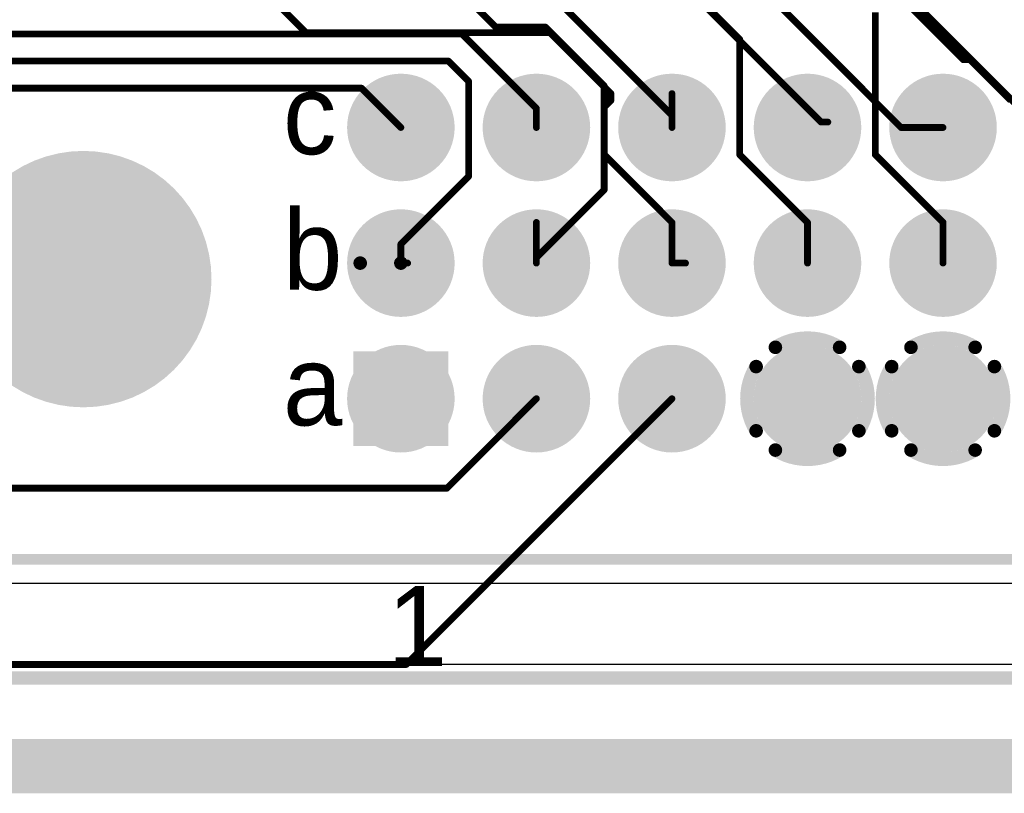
# Model space of a CAD drawing. Extents: x 0.11 to 7.09, y 0.98 to 2.62.
# Tile 8 of 15: x 3.48 to 4.21, y 0.98 to 1.55. Entities that reach past the tile are written whole.
import ezdxf

# ---------------------------------------------------------------- set-up
doc = ezdxf.new("R2010")
doc.units = 0
doc.layers.get('0').update_dxf_attribs({"linetype": 'CONTINUOUS'})
for name, color, linetype in [('BOTTOMLAYER', 5, 'CONTINUOUS'), ('BOTTOMSOLDER', 6, 'CONTINUOUS'), ('INTERNALPLANE1', 76, 'CONTINUOUS'), ('INTERNALPLANE2', 16, 'CONTINUOUS'), ('INTERNALPLANE3', 216, 'CONTINUOUS'), ('INTERNALPLANE4', 136, 'CONTINUOUS'), ('MULTILAYER', 9, 'CONTINUOUS'), ('PADHOLE', 156, 'CONTINUOUS'), ('TOPLAYER', 1, 'CONTINUOUS'), ('TOPOVERLAY', 2, 'CONTINUOUS'), ('TOPSOLDER', 216, 'CONTINUOUS')]:
    doc.layers.add(name, color=color, linetype=linetype)

# ---------------------------------------------------------------- blocks, each defined once
blk = doc.blocks.new('EURO2_54_2V48_16')
at = {"layer": 'BOTTOMLAYER'}
for points, const_width in [([(-0.7655, 0.1, 1), (-0.7345, 0.1, 1)], 0.031), ([(-0.6655, 0.1, 1), (-0.6345, 0.1, 1)], 0.031), ([(-0.5655, 0.1, 1), (-0.5345, 0.1, 1)], 0.031), ([(-0.4655, 0.1, 1), (-0.4345, 0.1, 1)], 0.031), ([(-0.3655, 0.1, 1), (-0.3345, 0.1, 1)], 0.031), ([(-1.02953, -0.01181, 1), (-0.93898, -0.01181, 1)], 0.09055), ([(-0.7655, 0, 1), (-0.7345, 0, 1)], 0.031), ([(-0.6655, 0, 1), (-0.6345, 0, 1)], 0.031), ([(-0.5655, 0, 1), (-0.5345, 0, 1)], 0.031), ([(-0.4655, 0, 1), (-0.4345, 0, 1)], 0.031), ([(-0.3655, 0, 1), (-0.3345, 0, 1)], 0.031), ([(-0.6655, -0.1, 1), (-0.6345, -0.1, 1)], 0.031), ([(-0.5655, -0.1, 1), (-0.5345, -0.1, 1)], 0.031), ([(-0.4655, -0.1, 1), (-0.4345, -0.1, 1)], 0.031), ([(-0.3655, -0.1, 1), (-0.3345, -0.1, 1)], 0.031)]:
    blk.add_lwpolyline(points, format="xyb", close=True, dxfattribs=dict(at, const_width=const_width))
blk.add_solid([(-0.781, -0.131), (-0.719, -0.131), (-0.781, -0.069), (-0.719, -0.069)], dxfattribs=at)
at = {"layer": 'BOTTOMSOLDER'}
for points, const_width in [([(-0.7675, 0.1, 1), (-0.7325, 0.1, 1)], 0.035), ([(-0.6675, 0.1, 1), (-0.6325, 0.1, 1)], 0.035), ([(-0.5675, 0.1, 1), (-0.5325, 0.1, 1)], 0.035), ([(-0.4675, 0.1, 1), (-0.4325, 0.1, 1)], 0.035), ([(-0.3675, 0.1, 1), (-0.3325, 0.1, 1)], 0.035), ([(-1.03153, -0.01181, 1), (-0.93698, -0.01181, 1)], 0.09455), ([(-0.7675, 0, 1), (-0.7325, 0, 1)], 0.035), ([(-0.6675, 0, 1), (-0.6325, 0, 1)], 0.035), ([(-0.5675, 0, 1), (-0.5325, 0, 1)], 0.035), ([(-0.4675, 0, 1), (-0.4325, 0, 1)], 0.035), ([(-0.3675, 0, 1), (-0.3325, 0, 1)], 0.035), ([(-0.6675, -0.1, 1), (-0.6325, -0.1, 1)], 0.035), ([(-0.5675, -0.1, 1), (-0.5325, -0.1, 1)], 0.035), ([(-0.4675, -0.1, 1), (-0.4325, -0.1, 1)], 0.035), ([(-0.3675, -0.1, 1), (-0.3325, -0.1, 1)], 0.035)]:
    blk.add_lwpolyline(points, format="xyb", close=True, dxfattribs=dict(at, const_width=const_width))
blk.add_solid([(-0.785, -0.135), (-0.715, -0.135), (-0.785, -0.065), (-0.715, -0.065)], dxfattribs=at)
at = {"layer": 'INTERNALPLANE1'}
for points, const_width in [([(-0.76984, 0.1, 1), (-0.73016, 0.1, 1)], 0.03968), ([(-0.66984, 0.1, 1), (-0.63016, 0.1, 1)], 0.03968), ([(-0.56984, 0.1, 1), (-0.53016, 0.1, 1)], 0.03968), ([(-0.46984, 0.1, 1), (-0.43016, 0.1, 1)], 0.03968), ([(-0.36984, 0.1, 1), (-0.33016, 0.1, 1)], 0.03968), ([(-1.02181, -0.01181, 1), (-0.94669, -0.01181, 1)], 0.07512), ([(-0.76984, 0, 1), (-0.73016, 0, 1)], 0.03968), ([(-0.66984, 0, 1), (-0.63016, 0, 1)], 0.03968), ([(-0.56984, 0, 1), (-0.53016, 0, 1)], 0.03968), ([(-0.46984, 0, 1), (-0.43016, 0, 1)], 0.03968), ([(-0.36984, 0, 1), (-0.33016, 0, 1)], 0.03968), ([(-0.76984, -0.1, 1), (-0.73016, -0.1, 1)], 0.03968), ([(-0.66984, -0.1, 1), (-0.63016, -0.1, 1)], 0.03968), ([(-0.56984, -0.1, 1), (-0.53016, -0.1, 1)], 0.03968), ([(-0.46984, -0.1, 1), (-0.43016, -0.1, 1)], 0.03968), ([(-0.36984, -0.1, 1), (-0.33016, -0.1, 1)], 0.03968)]:
    blk.add_lwpolyline(points, format="xyb", close=True, dxfattribs=dict(at, const_width=const_width))
at = {"layer": 'INTERNALPLANE2'}
for points, const_width in [([(-0.76984, 0.1, 1), (-0.73016, 0.1, 1)], 0.03968), ([(-0.66984, 0.1, 1), (-0.63016, 0.1, 1)], 0.03968), ([(-0.56984, 0.1, 1), (-0.53016, 0.1, 1)], 0.03968), ([(-0.46984, 0.1, 1), (-0.43016, 0.1, 1)], 0.03968), ([(-0.36984, 0.1, 1), (-0.33016, 0.1, 1)], 0.03968), ([(-1.02181, -0.01181, 1), (-0.94669, -0.01181, 1)], 0.07512), ([(-0.76984, 0, 1), (-0.73016, 0, 1)], 0.03968), ([(-0.66984, 0, 1), (-0.63016, 0, 1)], 0.03968), ([(-0.56984, 0, 1), (-0.53016, 0, 1)], 0.03968), ([(-0.46984, 0, 1), (-0.43016, 0, 1)], 0.03968), ([(-0.36984, 0, 1), (-0.33016, 0, 1)], 0.03968), ([(-0.37618, -0.06211, 1), (-0.37118, -0.06211, 1)], 0.005), ([(-0.32882, -0.06211, 1), (-0.32382, -0.06211, 1)], 0.005), ([(-0.76984, -0.1, 1), (-0.73016, -0.1, 1)], 0.03968), ([(-0.66984, -0.1, 1), (-0.63016, -0.1, 1)], 0.03968), ([(-0.56984, -0.1, 1), (-0.53016, -0.1, 1)], 0.03968), ([(-0.46984, -0.1, 1), (-0.43016, -0.1, 1)], 0.03968), ([(-0.39039, -0.07632, 1), (-0.38539, -0.07632, 1)], 0.005), ([(-0.31461, -0.07632, 1), (-0.30961, -0.07632, 1)], 0.005), ([(-0.39039, -0.12368, 1), (-0.38539, -0.12368, 1)], 0.005), ([(-0.31461, -0.12368, 1), (-0.30961, -0.12368, 1)], 0.005), ([(-0.37618, -0.13789, 1), (-0.37118, -0.13789, 1)], 0.005), ([(-0.32882, -0.13789, 1), (-0.32382, -0.13789, 1)], 0.005)]:
    blk.add_lwpolyline(points, format="xyb", close=True, dxfattribs=dict(at, const_width=const_width))
at = {"layer": 'INTERNALPLANE2', "const_width": 0.01}
for points in [[(-0.37368, -0.06211, -0.286745), (-0.32632, -0.06211)], [(-0.38789, -0.12368, -0.286745), (-0.38789, -0.07632)], [(-0.31211, -0.07632, -0.286745), (-0.31211, -0.12368)], [(-0.32632, -0.13789, -0.286745), (-0.37368, -0.13789)]]:
    blk.add_lwpolyline(points, format="xyb", dxfattribs=at)
at = {"layer": 'INTERNALPLANE3'}
for points, const_width in [([(-0.76984, 0.1, 1), (-0.73016, 0.1, 1)], 0.03968), ([(-0.66984, 0.1, 1), (-0.63016, 0.1, 1)], 0.03968), ([(-0.56984, 0.1, 1), (-0.53016, 0.1, 1)], 0.03968), ([(-0.46984, 0.1, 1), (-0.43016, 0.1, 1)], 0.03968), ([(-0.36984, 0.1, 1), (-0.33016, 0.1, 1)], 0.03968), ([(-1.02181, -0.01181, 1), (-0.94669, -0.01181, 1)], 0.07512), ([(-0.76984, 0, 1), (-0.73016, 0, 1)], 0.03968), ([(-0.66984, 0, 1), (-0.63016, 0, 1)], 0.03968), ([(-0.56984, 0, 1), (-0.53016, 0, 1)], 0.03968), ([(-0.46984, 0, 1), (-0.43016, 0, 1)], 0.03968), ([(-0.36984, 0, 1), (-0.33016, 0, 1)], 0.03968), ([(-0.47618, -0.06211, 1), (-0.47118, -0.06211, 1)], 0.005), ([(-0.42882, -0.06211, 1), (-0.42382, -0.06211, 1)], 0.005), ([(-0.76984, -0.1, 1), (-0.73016, -0.1, 1)], 0.03968), ([(-0.66984, -0.1, 1), (-0.63016, -0.1, 1)], 0.03968), ([(-0.56984, -0.1, 1), (-0.53016, -0.1, 1)], 0.03968), ([(-0.36984, -0.1, 1), (-0.33016, -0.1, 1)], 0.03968), ([(-0.4904, -0.07632, 1), (-0.4854, -0.07632, 1)], 0.005), ([(-0.41461, -0.07632, 1), (-0.4096, -0.07632, 1)], 0.005), ([(-0.4904, -0.12368, 1), (-0.4854, -0.12368, 1)], 0.005), ([(-0.41461, -0.12368, 1), (-0.4096, -0.12368, 1)], 0.005), ([(-0.47618, -0.13789, 1), (-0.47118, -0.13789, 1)], 0.005), ([(-0.42882, -0.13789, 1), (-0.42382, -0.13789, 1)], 0.005)]:
    blk.add_lwpolyline(points, format="xyb", close=True, dxfattribs=dict(at, const_width=const_width))
at = {"layer": 'INTERNALPLANE3', "const_width": 0.01}
for points in [[(-0.47368, -0.06211, -0.286745), (-0.42632, -0.06211)], [(-0.4879, -0.12368, -0.286745), (-0.4879, -0.07632)], [(-0.4121, -0.07632, -0.286745), (-0.4121, -0.12368)], [(-0.42632, -0.13789, -0.286745), (-0.47368, -0.13789)]]:
    blk.add_lwpolyline(points, format="xyb", dxfattribs=at)
at = {"layer": 'INTERNALPLANE4'}
for points, const_width in [([(-0.76984, 0.1, 1), (-0.73016, 0.1, 1)], 0.03968), ([(-0.66984, 0.1, 1), (-0.63016, 0.1, 1)], 0.03968), ([(-0.56984, 0.1, 1), (-0.53016, 0.1, 1)], 0.03968), ([(-0.46984, 0.1, 1), (-0.43016, 0.1, 1)], 0.03968), ([(-0.36984, 0.1, 1), (-0.33016, 0.1, 1)], 0.03968), ([(-1.02181, -0.01181, 1), (-0.94669, -0.01181, 1)], 0.07512), ([(-0.76984, 0, 1), (-0.73016, 0, 1)], 0.03968), ([(-0.66984, 0, 1), (-0.63016, 0, 1)], 0.03968), ([(-0.56984, 0, 1), (-0.53016, 0, 1)], 0.03968), ([(-0.46984, 0, 1), (-0.43016, 0, 1)], 0.03968), ([(-0.36984, 0, 1), (-0.33016, 0, 1)], 0.03968), ([(-0.76984, -0.1, 1), (-0.73016, -0.1, 1)], 0.03968), ([(-0.66984, -0.1, 1), (-0.63016, -0.1, 1)], 0.03968), ([(-0.56984, -0.1, 1), (-0.53016, -0.1, 1)], 0.03968), ([(-0.46984, -0.1, 1), (-0.43016, -0.1, 1)], 0.03968), ([(-0.36984, -0.1, 1), (-0.33016, -0.1, 1)], 0.03968)]:
    blk.add_lwpolyline(points, format="xyb", close=True, dxfattribs=dict(at, const_width=const_width))
at = {"layer": 'MULTILAYER'}
for points, const_width in [([(-0.7655, 0.1, 1), (-0.7345, 0.1, 1)], 0.031), ([(-0.6655, 0.1, 1), (-0.6345, 0.1, 1)], 0.031), ([(-0.5655, 0.1, 1), (-0.5345, 0.1, 1)], 0.031), ([(-0.4655, 0.1, 1), (-0.4345, 0.1, 1)], 0.031), ([(-0.3655, 0.1, 1), (-0.3345, 0.1, 1)], 0.031), ([(-1.02953, -0.01181, 1), (-0.93898, -0.01181, 1)], 0.09055), ([(-0.7655, 0, 1), (-0.7345, 0, 1)], 0.031), ([(-0.6655, 0, 1), (-0.6345, 0, 1)], 0.031), ([(-0.5655, 0, 1), (-0.5345, 0, 1)], 0.031), ([(-0.4655, 0, 1), (-0.4345, 0, 1)], 0.031), ([(-0.3655, 0, 1), (-0.3345, 0, 1)], 0.031), ([(-0.6655, -0.1, 1), (-0.6345, -0.1, 1)], 0.031), ([(-0.5655, -0.1, 1), (-0.5345, -0.1, 1)], 0.031), ([(-0.4655, -0.1, 1), (-0.4345, -0.1, 1)], 0.031), ([(-0.3655, -0.1, 1), (-0.3345, -0.1, 1)], 0.031)]:
    blk.add_lwpolyline(points, format="xyb", close=True, dxfattribs=dict(at, const_width=const_width))
blk.add_solid([(-0.781, -0.131), (-0.719, -0.131), (-0.781, -0.069), (-0.719, -0.069)], dxfattribs=at)
at = {"layer": 'PADHOLE'}
for points, const_width in [([(-0.75984, 0.1, 1), (-0.74016, 0.1, 1)], 0.01969), ([(-0.65984, 0.1, 1), (-0.64016, 0.1, 1)], 0.01969), ([(-0.55984, 0.1, 1), (-0.54016, 0.1, 1)], 0.01969), ([(-0.45984, 0.1, 1), (-0.44016, 0.1, 1)], 0.01969), ([(-0.35984, 0.1, 1), (-0.34016, 0.1, 1)], 0.01969), ([(-1.01181, -0.01181, 1), (-0.95669, -0.01181, 1)], 0.05512), ([(-0.75984, 0, 1), (-0.74016, 0, 1)], 0.01969), ([(-0.65984, 0, 1), (-0.64016, 0, 1)], 0.01969), ([(-0.55984, 0, 1), (-0.54016, 0, 1)], 0.01969), ([(-0.45984, 0, 1), (-0.44016, 0, 1)], 0.01969), ([(-0.35984, 0, 1), (-0.34016, 0, 1)], 0.01969), ([(-0.75984, -0.1, 1), (-0.74016, -0.1, 1)], 0.01969), ([(-0.65984, -0.1, 1), (-0.64016, -0.1, 1)], 0.01969), ([(-0.55984, -0.1, 1), (-0.54016, -0.1, 1)], 0.01969), ([(-0.45984, -0.1, 1), (-0.44016, -0.1, 1)], 0.01969), ([(-0.35984, -0.1, 1), (-0.34016, -0.1, 1)], 0.01969)]:
    blk.add_lwpolyline(points, format="xyb", close=True, dxfattribs=dict(at, const_width=const_width))
at = {"layer": 'TOPLAYER'}
for points, const_width in [([(-0.7655, 0.1, 1), (-0.7345, 0.1, 1)], 0.031), ([(-0.6655, 0.1, 1), (-0.6345, 0.1, 1)], 0.031), ([(-0.5655, 0.1, 1), (-0.5345, 0.1, 1)], 0.031), ([(-0.4655, 0.1, 1), (-0.4345, 0.1, 1)], 0.031), ([(-0.3655, 0.1, 1), (-0.3345, 0.1, 1)], 0.031), ([(-1.02953, -0.01181, 1), (-0.93898, -0.01181, 1)], 0.09055), ([(-0.7655, 0, 1), (-0.7345, 0, 1)], 0.031), ([(-0.6655, 0, 1), (-0.6345, 0, 1)], 0.031), ([(-0.5655, 0, 1), (-0.5345, 0, 1)], 0.031), ([(-0.4655, 0, 1), (-0.4345, 0, 1)], 0.031), ([(-0.3655, 0, 1), (-0.3345, 0, 1)], 0.031), ([(-0.6655, -0.1, 1), (-0.6345, -0.1, 1)], 0.031), ([(-0.5655, -0.1, 1), (-0.5345, -0.1, 1)], 0.031), ([(-0.4655, -0.1, 1), (-0.4345, -0.1, 1)], 0.031), ([(-0.3655, -0.1, 1), (-0.3345, -0.1, 1)], 0.031)]:
    blk.add_lwpolyline(points, format="xyb", close=True, dxfattribs=dict(at, const_width=const_width))
blk.add_solid([(-0.781, -0.131), (-0.719, -0.131), (-0.781, -0.069), (-0.719, -0.069)], dxfattribs=at)
at = {"layer": 'TOPOVERLAY', "const_width": 0.00787}
blk.add_lwpolyline([(-1.08268, -0.2185), (1.08268, -0.2185)], dxfattribs=at)
at = {"layer": 'TOPSOLDER'}
for points, const_width in [([(-0.7675, 0.1, 1), (-0.7325, 0.1, 1)], 0.035), ([(-0.6675, 0.1, 1), (-0.6325, 0.1, 1)], 0.035), ([(-0.5675, 0.1, 1), (-0.5325, 0.1, 1)], 0.035), ([(-0.4675, 0.1, 1), (-0.4325, 0.1, 1)], 0.035), ([(-0.3675, 0.1, 1), (-0.3325, 0.1, 1)], 0.035), ([(-1.03153, -0.01181, 1), (-0.93698, -0.01181, 1)], 0.09455), ([(-0.7675, 0, 1), (-0.7325, 0, 1)], 0.035), ([(-0.6675, 0, 1), (-0.6325, 0, 1)], 0.035), ([(-0.5675, 0, 1), (-0.5325, 0, 1)], 0.035), ([(-0.4675, 0, 1), (-0.4325, 0, 1)], 0.035), ([(-0.3675, 0, 1), (-0.3325, 0, 1)], 0.035), ([(-0.6675, -0.1, 1), (-0.6325, -0.1, 1)], 0.035), ([(-0.5675, -0.1, 1), (-0.5325, -0.1, 1)], 0.035), ([(-0.4675, -0.1, 1), (-0.4325, -0.1, 1)], 0.035), ([(-0.3675, -0.1, 1), (-0.3325, -0.1, 1)], 0.035)]:
    blk.add_lwpolyline(points, format="xyb", close=True, dxfattribs=dict(at, const_width=const_width))
blk.add_solid([(-0.785, -0.135), (-0.715, -0.135), (-0.785, -0.065), (-0.715, -0.065)], dxfattribs=at)
at = {"layer": 'TOPOVERLAY'}
for s, p in [('c', (-0.83701, 0.08031)), ('b', (-0.83701, -0.01969)), ('a', (-0.83701, -0.11968)), ('1', (-0.75984, -0.29724))]:
    blk.add_text(s, height=0.05906, rotation=360, dxfattribs=at).set_placement(p)

msp = doc.modelspace()

# ---------------------------------------------------------------- linework, layer by layer
at = {"layer": 'BOTTOMLAYER'}
for points, const_width in [([(3.63, 1.606), (3.695, 1.541)], 0.005), ([(4.1, 1.601), (4.18, 1.521)], 0.005), ([(3.99, 1.561), (4.015, 1.536)], 0.005), ([(4.115, 1.451), (4.115, 1.556)], 0.005), ([(3.695, 1.541), (3.875, 1.541)], 0.005), ([(3.875, 1.541), (3.92, 1.496)], 0.005), ([(4.015, 1.451), (4.015, 1.536)], 0.005), ([(4.18, 1.521), (4.185, 1.521)], 0.005), ([(4.185, 1.521), (4.215, 1.491)], 0.005), ([(3.92, 1.491), (3.92, 1.496)], 0.005), ([(3.965, 1.471), (3.965, 1.496)], 0.005), ([(3.915, 1.486), (3.92, 1.491)], 0.005), ([(3.915, 1.451), (3.915, 1.486)], 0.005), ([(3.915, 1.451), (3.965, 1.401)], 0.005), ([(4.015, 1.451), (4.065, 1.401)], 0.005), ([(4.115, 1.451), (4.165, 1.401)], 0.005), ([(3.865, 1.371), (3.865, 1.401)], 0.005), ([(3.965, 1.371), (3.965, 1.401)], 0.005), ([(4.065, 1.371), (4.065, 1.401)], 0.005), ([(4.165, 1.371), (4.165, 1.401)], 0.005), ([(3.735, 1.371), (3.765, 1.371)], 0.01), ([(3.765, 1.371), (3.765, 1.376)], 0.005), ([(3.765, 1.371), (3.77, 1.371)], 0.005), ([(3.965, 1.371), (3.975, 1.371)], 0.005), ([(3.769, 1.075), (3.965, 1.271)], 0.005), ([(3.799, 1.205), (3.865, 1.271)], 0.005), ([(3.445, 1.205), (3.799, 1.205)], 0.005), ([(1.055, 1.075), (3.769, 1.075)], 0.005)]:
    msp.add_lwpolyline(points, dxfattribs=dict(at, const_width=const_width))
for points, const_width in [([(3.69375, 1.541, 1), (3.69625, 1.541, 1)], 0.0025), ([(3.69375, 1.541, 1), (3.69625, 1.541, 1)], 0.0025), ([(3.87375, 1.541, 1), (3.87625, 1.541, 1)], 0.0025), ([(3.87375, 1.541, 1), (3.87625, 1.541, 1)], 0.0025), ([(4.01375, 1.536, 1), (4.01625, 1.536, 1)], 0.0025), ([(4.01375, 1.536, 1), (4.01625, 1.536, 1)], 0.0025), ([(4.17875, 1.521, 1), (4.18125, 1.521, 1)], 0.0025), ([(4.17875, 1.521, 1), (4.18125, 1.521, 1)], 0.0025), ([(4.18375, 1.521, 1), (4.18625, 1.521, 1)], 0.0025), ([(4.18375, 1.521, 1), (4.18625, 1.521, 1)], 0.0025), ([(3.91875, 1.496, 1), (3.92125, 1.496, 1)], 0.0025), ([(3.91875, 1.496, 1), (3.92125, 1.496, 1)], 0.0025), ([(3.96375, 1.496, 1), (3.96625, 1.496, 1)], 0.0025), ([(3.91875, 1.491, 1), (3.92125, 1.491, 1)], 0.0025), ([(3.91875, 1.491, 1), (3.92125, 1.491, 1)], 0.0025), ([(3.91375, 1.486, 1), (3.91625, 1.486, 1)], 0.0025), ([(3.91375, 1.486, 1), (3.91625, 1.486, 1)], 0.0025), ([(3.96375, 1.471, 1), (3.96625, 1.471, 1)], 0.0025), ([(3.91375, 1.451, 1), (3.91625, 1.451, 1)], 0.0025), ([(3.91375, 1.451, 1), (3.91625, 1.451, 1)], 0.0025), ([(4.01375, 1.451, 1), (4.01625, 1.451, 1)], 0.0025), ([(4.01375, 1.451, 1), (4.01625, 1.451, 1)], 0.0025), ([(4.11375, 1.451, 1), (4.11625, 1.451, 1)], 0.0025), ([(4.11375, 1.451, 1), (4.11625, 1.451, 1)], 0.0025), ([(3.86375, 1.401, 1), (3.86625, 1.401, 1)], 0.0025), ([(3.96375, 1.401, 1), (3.96625, 1.401, 1)], 0.0025), ([(3.96375, 1.401, 1), (3.96625, 1.401, 1)], 0.0025), ([(4.06375, 1.401, 1), (4.06625, 1.401, 1)], 0.0025), ([(4.06375, 1.401, 1), (4.06625, 1.401, 1)], 0.0025), ([(4.16375, 1.401, 1), (4.16625, 1.401, 1)], 0.0025), ([(4.16375, 1.401, 1), (4.16625, 1.401, 1)], 0.0025), ([(3.7325, 1.371, 1), (3.7375, 1.371, 1)], 0.005), ([(3.7625, 1.371, 1), (3.7675, 1.371, 1)], 0.005), ([(3.76375, 1.376, 1), (3.76625, 1.376, 1)], 0.0025), ([(3.76375, 1.371, 1), (3.76625, 1.371, 1)], 0.0025), ([(3.76375, 1.371, 1), (3.76625, 1.371, 1)], 0.0025), ([(3.76875, 1.371, 1), (3.77125, 1.371, 1)], 0.0025), ([(3.86375, 1.371, 1), (3.86625, 1.371, 1)], 0.0025), ([(3.96375, 1.371, 1), (3.96625, 1.371, 1)], 0.0025), ([(3.96375, 1.371, 1), (3.96625, 1.371, 1)], 0.0025), ([(3.97375, 1.371, 1), (3.97625, 1.371, 1)], 0.0025), ([(4.06375, 1.371, 1), (4.06625, 1.371, 1)], 0.0025), ([(4.16375, 1.371, 1), (4.16625, 1.371, 1)], 0.0025), ([(3.86375, 1.271, 1), (3.86625, 1.271, 1)], 0.0025), ([(3.96375, 1.271, 1), (3.96625, 1.271, 1)], 0.0025), ([(3.79775, 1.205, 1), (3.80025, 1.205, 1)], 0.0025), ([(3.79775, 1.205, 1), (3.80025, 1.205, 1)], 0.0025), ([(3.76775, 1.075, 1), (3.77025, 1.075, 1)], 0.0025), ([(3.76775, 1.075, 1), (3.77025, 1.075, 1)], 0.0025)]:
    msp.add_lwpolyline(points, format="xyb", close=True, dxfattribs=dict(at, const_width=const_width))
at = {"layer": 'INTERNALPLANE1', "const_width": 0.04}
msp.add_lwpolyline([(0.13, 1), (7.07, 1)], dxfattribs=at)
at = {"layer": 'INTERNALPLANE2', "const_width": 0.04}
msp.add_lwpolyline([(0.13, 1), (7.07, 1)], dxfattribs=at)
at = {"layer": 'INTERNALPLANE3', "const_width": 0.04}
msp.add_lwpolyline([(0.13, 1), (7.07, 1)], dxfattribs=at)
at = {"layer": 'INTERNALPLANE4', "const_width": 0.04}
msp.add_lwpolyline([(0.13, 1), (7.07, 1)], dxfattribs=at)
at = {"layer": 'TOPLAYER'}
for p, q in [((3.315, 1.135), (6.25146, 1.13516)), ((6.255, 1.075), (3.23826, 1.075))]:
    msp.add_line(p, q, dxfattribs=at)
at = {"layer": 'TOPLAYER', "const_width": 0.005}
for points in [[(4.025, 1.58), (4.134, 1.471)], [(4.127, 1.58), (4.236, 1.471)], [(3.82, 1.56), (3.835, 1.545)], [(3.88, 1.565), (3.965, 1.48)], [(3.99, 1.56), (4.075, 1.475)], [(3.835, 1.545), (3.87172, 1.545)], [(3.87172, 1.545), (3.915, 1.50172)], [(2.91, 1.54), (3.81, 1.54)], [(3.81, 1.54), (3.865, 1.485)], [(2.9, 1.52), (3.8, 1.52)], [(3.8, 1.52), (3.815, 1.505)], [(3.815, 1.435), (3.815, 1.505)], [(3.915, 1.425), (3.915, 1.50172)], [(2.89, 1.5), (3.736, 1.5)], [(3.736, 1.5), (3.765, 1.471)], [(3.865, 1.471), (3.865, 1.485)], [(3.965, 1.471), (3.965, 1.48)], [(4.075, 1.475), (4.08, 1.475)], [(4.134, 1.471), (4.165, 1.471)], [(3.765, 1.385), (3.815, 1.435)], [(3.865, 1.375), (3.915, 1.425)], [(3.765, 1.371), (3.765, 1.385)], [(3.865, 1.371), (3.865, 1.375)]]:
    msp.add_lwpolyline(points, dxfattribs=at)
at = {"layer": 'TOPLAYER', "const_width": 0.0025}
for points in [[(3.83375, 1.545, 1), (3.83625, 1.545, 1)], [(3.83375, 1.545, 1), (3.83625, 1.545, 1)], [(3.87047, 1.545, 1), (3.87297, 1.545, 1)], [(3.87047, 1.545, 1), (3.87297, 1.545, 1)], [(3.80875, 1.54, 1), (3.81125, 1.54, 1)], [(3.80875, 1.54, 1), (3.81125, 1.54, 1)], [(3.79875, 1.52, 1), (3.80125, 1.52, 1)], [(3.79875, 1.52, 1), (3.80125, 1.52, 1)], [(3.81375, 1.505, 1), (3.81625, 1.505, 1)], [(3.81375, 1.505, 1), (3.81625, 1.505, 1)], [(3.91375, 1.50172, 1), (3.91625, 1.50172, 1)], [(3.91375, 1.50172, 1), (3.91625, 1.50172, 1)], [(3.73475, 1.5, 1), (3.73725, 1.5, 1)], [(3.73475, 1.5, 1), (3.73725, 1.5, 1)], [(3.86375, 1.485, 1), (3.86625, 1.485, 1)], [(3.86375, 1.485, 1), (3.86625, 1.485, 1)], [(3.96375, 1.48, 1), (3.96625, 1.48, 1)], [(3.96375, 1.48, 1), (3.96625, 1.48, 1)], [(4.07375, 1.475, 1), (4.07625, 1.475, 1)], [(4.07375, 1.475, 1), (4.07625, 1.475, 1)], [(4.07875, 1.475, 1), (4.08125, 1.475, 1)], [(3.76375, 1.471, 1), (3.76625, 1.471, 1)], [(3.86375, 1.471, 1), (3.86625, 1.471, 1)], [(3.96375, 1.471, 1), (3.96625, 1.471, 1)], [(4.13275, 1.471, 1), (4.13525, 1.471, 1)], [(4.13275, 1.471, 1), (4.13525, 1.471, 1)], [(4.16375, 1.471, 1), (4.16625, 1.471, 1)], [(3.81375, 1.435, 1), (3.81625, 1.435, 1)], [(3.81375, 1.435, 1), (3.81625, 1.435, 1)], [(3.91375, 1.425, 1), (3.91625, 1.425, 1)], [(3.91375, 1.425, 1), (3.91625, 1.425, 1)], [(3.76375, 1.385, 1), (3.76625, 1.385, 1)], [(3.76375, 1.385, 1), (3.76625, 1.385, 1)], [(3.76375, 1.371, 1), (3.76625, 1.371, 1)], [(3.86375, 1.375, 1), (3.86625, 1.375, 1)], [(3.86375, 1.375, 1), (3.86625, 1.375, 1)], [(3.86375, 1.371, 1), (3.86625, 1.371, 1)]]:
    msp.add_lwpolyline(points, format="xyb", close=True, dxfattribs=at)
at = {"layer": 'TOPOVERLAY', "const_width": 0.01}
msp.add_lwpolyline([(3.14, 1.065), (4.75306, 1.065)], dxfattribs=at)

# ---------------------------------------------------------------- block references
msp.add_blockref('EURO2_54_2V48_16', (4.515, 1.371))

doc.saveas('drawing.dxf')
